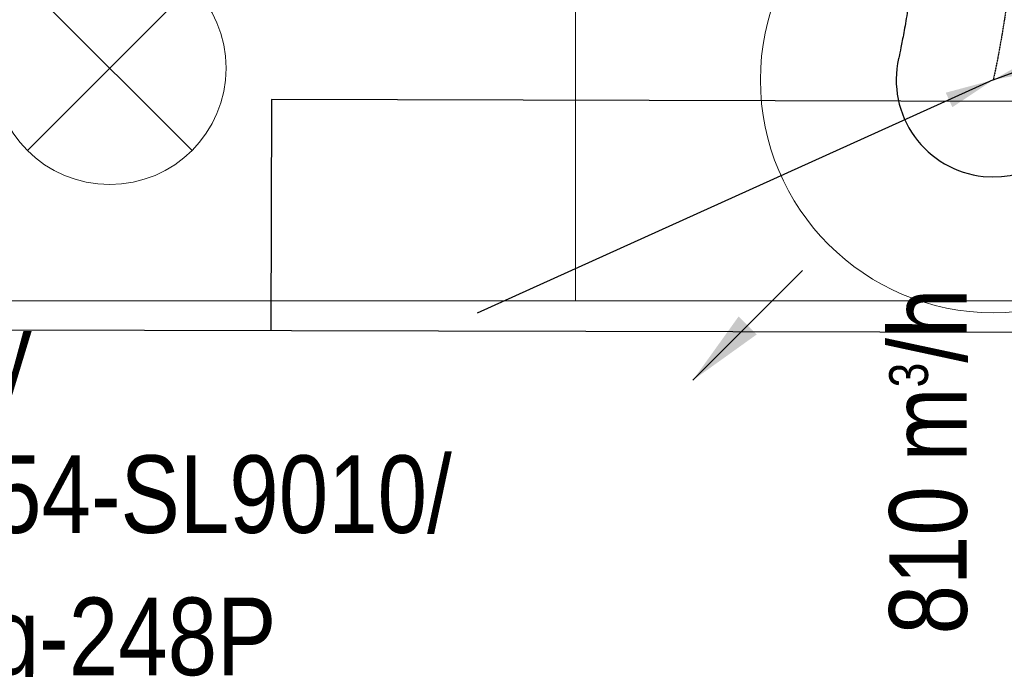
# Model space of a CAD drawing. Header units: millimetres. Extents: x -32221 to 212500, y 31663 to 93766.
# Tile 99 of 256: x 17334 to 18603, y 51638 to 52475. Entities that reach past the tile are written whole.
import ezdxf

# ---------------------------------------------------------------- set-up
doc = ezdxf.new("R2010")
doc.units = ezdxf.units.MM
doc.linetypes.add('DASHDOT', pattern=[1, 0.5, -0.25, 0, -0.25])
for name, color, linetype in [('FLUID-N', 7, 'Continuous'), ('FLUID-N-100-ARRGR', 7, 'Continuous'), ('FLUID-N-100-INF', 7, 'Continuous'), ('FLUID-N-100-NUM', 7, 'Continuous'), ('FLUID-N-SYM', 7, 'Continuous'), ('Sciany', 250, 'Continuous'), ('Wyposazenie', 250, 'Continuous')]:
    doc.layers.add(name, color=color, linetype=linetype)
for name, color, linetype, lineweight in [('kasetony', 42, 'Continuous', 5), ('lampy', 30, 'Continuous', 9), ('Nawiewniki', 5, 'Continuous', 20)]:
    doc.layers.add(name, color=color, linetype=linetype, lineweight=lineweight)
doc.styles.add('FDBES', font='simplex.shx')
doc.styles.get("Standard").update_dxf_attribs({"font": 'ARIALN.TTF'})
doc.linetypes.add('ZIGZAG', pattern='A,0.0001,-0.2,[131,ltypeshp.shx,S=0.2,R=0,X=-0.2,Y=0],-0.4,[131,ltypeshp.shx,S=0.2,R=180,X=0.2,Y=0],-0.2', length=0.8001)
doc.dimstyles.new('FDBES', dxfattribs={"dimscale": 50, "dimtxt": 4, "dimasz": 2.5, "dimexe": 0.8, "dimexo": 2, "dimgap": 1, "dimtad": 1, "dimdsep": 46, "dimtxsty": 'FDBES', "dimcen": 2.5, "dimclrd": 4, "dimclre": 5, "dimadec": 0, "dimazin": 0, "dimtfac": 1, "dimtmove": 0, "dimatfit": 3, "dimfxl": 1, "dimarcsym": 0})

# ---------------------------------------------------------------- blocks, each defined once
blk = doc.blocks.new('*U4467')
at = {"color": 14, "linetype": 'Continuous', "lineweight": -2}
for p, q in [((0, 244.6, -96.5), (0, 244.6, 28.5)), ((0, 244.6, 28.5), (0, 244.6, 153.5))]:
    blk.add_line(p, q, dxfattribs=at)
at = {"color": 14, "linetype": 'Continuous', "lineweight": -2, "extrusion": (-1, -8.97163e-18, -1.44104e-16)}
blk.add_ellipse((0, 0), major_axis=(0, 27.6, -121.9), ratio=1, start_param=0, end_param=1.690905, dxfattribs=at)
at = {"color": 14, "linetype": 'Continuous', "lineweight": -2, "extrusion": (-1, -1.81765e-16, -2.02435e-16)}
blk.add_ellipse((0, 0), major_axis=(0, -124.3, -12.8), ratio=1, start_param=0, end_param=1.450688, dxfattribs=at)
at = {"color": 20, "linetype": 'ZIGZAG', "lineweight": -2, "ltscale": 50}
for points, knots in [([(0, 244.6, 153.5), (0, 236, 153.4), (0, 218.7, 153.3), (0, 184.7, 151.9), (0, 144, 148.9), (0, 99.8, 143.9), (0, 60.5, 138.3), (0, 26.3, 132.6), (0, -1.8, 127.3), (0, -18.1, 124), (0, -25.8, 122.3), (0, -27.1, 122), (0, -27.6, 121.9)], [0, 0, 0, 0, 25.899921, 51.799843, 103.599686, 155.399528, 207.199371, 258.999214, 310.799057, 362.5989, 388.498821, 414.398743, 414.398743, 414.398743, 414.398743]), ([(0, 244.6, -96.5), (0, 237, -96.6), (0, 221.7, -96.7), (0, 192.3, -98.1), (0, 158.6, -100.9), (0, 123.2, -105.2), (0, 92.4, -109.8), (0, 65.9, -114.3), (0, 44.9, -118.3), (0, 33.4, -120.7), (0, 28.2, -121.8), (0, 27.7, -121.9), (0, 27.5, -121.9)], [0, 0, 0, 0, 22.864781, 45.729562, 91.459124, 137.188687, 182.918249, 228.647811, 274.377373, 320.106935, 342.971716, 365.836497, 365.836497, 365.836497, 365.836497])]:
    blk.add_open_spline(points, degree=3, knots=knots, dxfattribs=at)
at = {"layer": 'FLUID-N-SYM', "color": 2, "linetype": 'DASHDOT', "lineweight": -3}
blk.add_open_spline([(0, 244.6, 28.5), (0, 181, 28.5), (0, 60.8, 13.8), (0, 0), (0, 0)], degree=3, knots=[0, 0, 0, 0, 190.902154, 383.249977, 383.249977, 383.249977, 383.249977], dxfattribs=at)
blk = doc.blocks.new('*U2845')
at = {"color": 0, "insert": (-1385.1, -626.2), "char_height": 100, "width": 1600, "attachment_point": 5, "line_spacing_factor": 1.1}
blk.add_mtext('Smay\\PNS8-R1-Z-625-54-SL9010/ SRt-s-300-g-248P\\P625', dxfattribs=at)
blk.add_mtext('Smay\\PNS8-R1-Z-625-54-SL9010/ SRt-s-300-g-248P\\P625', dxfattribs=at)
blk.add_mtext('Smay\\PNS8-R1-Z-625-54-SL9010/ SRt-s-300-g-248P\\P625', dxfattribs=at)
blk.add_mtext('Smay\\PNS8-R1-Z-625-54-SL9010/ SRt-s-300-g-248P\\P625', dxfattribs=at)
blk.add_mtext('Smay\\PNS8-R1-Z-625-54-SL9010/ SRt-s-300-g-248P\\P625', dxfattribs=at)
blk.add_mtext('Smay\\PNS8-R1-Z-625-54-SL9010/ SRt-s-300-g-248P\\P625', dxfattribs=at)
blk.add_mtext('Smay\\PNS8-R1-Z-625-54-SL9010/ SRt-s-300-g-248P\\P625', dxfattribs=at)
blk.add_mtext('Smay\\PNS8-R1-Z-625-54-SL9010/ SRt-s-300-g-248P\\P625', dxfattribs=at)
blk.add_mtext('Smay\\PNS8-R1-Z-625-54-SL9010/ SRt-s-300-g-248P\\P625', dxfattribs=at)
blk.add_mtext('Smay\\PNS8-R1-Z-625-54-SL9010/ SRt-s-300-g-248P\\P625', dxfattribs=at)
blk.add_mtext('Smay\\PNS8-R1-Z-625-54-SL9010/ SRt-s-300-g-248P\\P625', dxfattribs=at)
blk.add_mtext('Smay\\PNS8-R1-Z-625-54-SL9010/ SRt-s-300-g-248P\\P625', dxfattribs=at)
blk.add_mtext('Smay\\PNS8-R1-Z-625-54-SL9010/ SRt-s-300-g-248P\\P625', dxfattribs=at)
blk.add_mtext('Smay\\PNS8-R1-Z-625-54-SL9010/ SRt-s-300-g-248P\\P625', dxfattribs=at)
blk.add_mtext('Smay\\PNS8-R1-Z-625-54-SL9010/ SRt-s-300-g-248P\\P625', dxfattribs=at)
blk.add_mtext('Smay\\PNS8-R1-Z-625-54-SL9010/ SRt-s-300-g-248P\\P625', dxfattribs=at)
blk.add_mtext('Smay\\PNS8-R1-Z-625-54-SL9010/ SRt-s-300-g-248P\\P625', dxfattribs=at)
blk.add_mtext('Smay\\PNS8-R1-Z-625-54-SL9010/ SRt-s-300-g-248P\\P625', dxfattribs=at)
blk.add_mtext('Smay\\PNS8-R1-Z-625-54-SL9010/ SRt-s-300-g-248P\\P625', dxfattribs=at)
blk.add_mtext('Smay\\PNS8-R1-Z-625-54-SL9010/ SRt-s-300-g-248P\\P625', dxfattribs=at)
blk.add_mtext('Smay\\PNS8-R1-Z-625-54-SL9010/ SRt-s-300-g-248P\\P625', dxfattribs=at)
blk.add_mtext('Smay\\PNS8-R1-Z-625-54-SL9010/ SRt-s-300-g-248P\\P625', dxfattribs=at)
blk.add_mtext('Smay\\PNS8-R1-Z-625-54-SL9010/ SRt-s-300-g-248P\\P625', dxfattribs=at)
blk.add_mtext('Smay\\PNS8-R1-Z-625-54-SL9010/ SRt-s-300-g-248P\\P625', dxfattribs=at)
blk.add_mtext('Smay\\PNS8-R1-Z-625-54-SL9010/ SRt-s-300-g-248P\\P625', dxfattribs=at)
blk.add_mtext('Smay\\PNS8-R1-Z-625-54-SL9010/ SRt-s-300-g-248P\\P625', dxfattribs=at)
blk.add_mtext('Smay\\PNS8-R1-Z-625-54-SL9010/ SRt-s-300-g-248P\\P625', dxfattribs=at)
blk.add_mtext('Smay\\PNS8-R1-Z-625-54-SL9010/ SRt-s-300-g-248P\\P625', dxfattribs=at)
blk.add_mtext('Smay\\PNS8-R1-Z-625-54-SL9010/ SRt-s-300-g-248P\\P625', dxfattribs=at)
blk.add_mtext('Smay\\PNS8-R1-Z-625-54-SL9010/ SRt-s-300-g-248P\\P625', dxfattribs=at)
blk.add_mtext('Smay\\PNS8-R1-Z-625-54-SL9010/ SRt-s-300-g-248P\\P625', dxfattribs=at)
blk.add_mtext('Smay\\PNS8-R1-Z-625-54-SL9010/ SRt-s-300-g-248P\\P625', dxfattribs=at)
blk.add_mtext('Smay\\PNS8-R1-Z-625-54-SL9010/ SRt-s-300-g-248P\\P625', dxfattribs=at)
blk.add_mtext('Smay\\PNS8-R1-Z-625-54-SL9010/ SRt-s-300-g-248P\\P625', dxfattribs=at)
blk.add_mtext('Smay\\PNS8-R1-Z-625-54-SL9010/ SRt-s-300-g-248P\\P625', dxfattribs=at)
blk.add_mtext('Smay\\PNS8-R1-Z-625-54-SL9010/ SRt-s-300-g-248P\\P625', dxfattribs=at)
blk.add_mtext('Smay\\PNS8-R1-Z-625-54-SL9010/ SRt-s-300-g-248P\\P625', dxfattribs=at)
blk.add_mtext('Smay\\PNS8-R1-Z-625-54-SL9010/ SRt-s-300-g-248P\\P625', dxfattribs=at)
blk.add_mtext('Smay\\PNS8-R1-Z-625-54-SL9010/ SRt-s-300-g-248P\\P625', dxfattribs=at)
blk.add_mtext('Smay\\PNS8-R1-Z-625-54-SL9010/ SRt-s-300-g-248P\\P625', dxfattribs=at)
blk.add_mtext('Smay\\PNS8-R1-Z-625-54-SL9010/ SRt-s-300-g-248P\\P625', dxfattribs=at)
blk.add_mtext('Smay\\PNS8-R1-Z-625-54-SL9010/ SRt-s-300-g-248P\\P625', dxfattribs=at)
blk.add_mtext('Smay\\PNS8-R1-Z-625-54-SL9010/ SRt-s-300-g-248P\\P625', dxfattribs=at)
blk.add_mtext('Smay\\PNS8-R1-Z-625-54-SL9010/ SRt-s-300-g-248P\\P625', dxfattribs=at)
blk.add_mtext('Smay\\PNS8-R1-Z-625-54-SL9010/ SRt-s-300-g-248P\\P625', dxfattribs=at)
blk.add_mtext('Smay\\PNS8-R1-Z-625-54-SL9010/ SRt-s-300-g-248P\\P625', dxfattribs=at)
blk.add_mtext('Smay\\PNS8-R1-Z-625-54-SL9010/ SRt-s-300-g-248P\\P625', dxfattribs=at)
blk.add_mtext('Smay\\PNS8-R1-Z-625-54-SL9010/ SRt-s-300-g-248P\\P625', dxfattribs=at)
blk.add_mtext('Smay\\PNS8-R1-Z-625-54-SL9010/ SRt-s-300-g-248P\\P625', dxfattribs=at)
blk.add_mtext('Smay\\PNS8-R1-Z-625-54-SL9010/ SRt-s-300-g-248P\\P625', dxfattribs=at)
blk.add_mtext('Smay\\PNS8-R1-Z-625-54-SL9010/ SRt-s-300-g-248P\\P625', dxfattribs=at)
blk.add_mtext('Smay\\PNS8-R1-Z-625-54-SL9010/ SRt-s-300-g-248P\\P625', dxfattribs=at)
blk.add_mtext('Smay\\PNS8-R1-Z-625-54-SL9010/ SRt-s-300-g-248P\\P625', dxfattribs=at)
blk.add_mtext('Smay\\PNS8-R1-Z-625-54-SL9010/ SRt-s-300-g-248P\\P625', dxfattribs=at)
blk.add_mtext('Smay\\PNS8-R1-Z-625-54-SL9010/ SRt-s-300-g-248P\\P625', dxfattribs=at)
blk.add_mtext('Smay\\PNS8-R1-Z-625-54-SL9010/ SRt-s-300-g-248P\\P625', dxfattribs=at)
at = {"color": 0}
blk.add_leader([(0, 0), (-664.7, -300.5)], dimstyle='FDBES', override={"dimscale": 25, "dimclrd": 0, "dimclre": 0}, dxfattribs=at)
blk.add_leader([(0, 0), (-664.7, -300.5)], dimstyle='FDBES', override={"dimscale": 25, "dimclrd": 0, "dimclre": 0}, dxfattribs=at)
blk.add_leader([(0, 0), (-664.7, -300.5)], dimstyle='FDBES', override={"dimscale": 25, "dimclrd": 0, "dimclre": 0}, dxfattribs=at)
blk.add_leader([(0, 0), (-664.7, -300.5)], dimstyle='FDBES', override={"dimscale": 25, "dimclrd": 0, "dimclre": 0}, dxfattribs=at)
blk.add_leader([(0, 0), (-664.7, -300.5)], dimstyle='FDBES', override={"dimscale": 25, "dimclrd": 0, "dimclre": 0}, dxfattribs=at)
blk.add_leader([(0, 0), (-664.7, -300.5)], dimstyle='FDBES', override={"dimscale": 25, "dimclrd": 0, "dimclre": 0}, dxfattribs=at)
blk.add_leader([(0, 0), (-664.7, -300.5)], dimstyle='FDBES', override={"dimscale": 25, "dimclrd": 0, "dimclre": 0}, dxfattribs=at)
blk.add_leader([(0, 0), (-664.7, -300.5)], dimstyle='FDBES', override={"dimscale": 25, "dimclrd": 0, "dimclre": 0}, dxfattribs=at)
blk.add_leader([(0, 0), (-664.7, -300.5)], dimstyle='FDBES', override={"dimscale": 25, "dimclrd": 0, "dimclre": 0}, dxfattribs=at)
blk.add_leader([(0, 0), (-664.7, -300.5)], dimstyle='FDBES', override={"dimscale": 25, "dimclrd": 0, "dimclre": 0}, dxfattribs=at)
blk.add_leader([(0, 0), (-664.7, -300.5)], dimstyle='FDBES', override={"dimscale": 25, "dimclrd": 0, "dimclre": 0}, dxfattribs=at)
blk.add_leader([(0, 0), (-664.7, -300.5)], dimstyle='FDBES', override={"dimscale": 25, "dimclrd": 0, "dimclre": 0}, dxfattribs=at)
blk.add_leader([(0, 0), (-664.7, -300.5)], dimstyle='FDBES', override={"dimscale": 25, "dimclrd": 0, "dimclre": 0}, dxfattribs=at)
blk.add_leader([(0, 0), (-664.7, -300.5)], dimstyle='FDBES', override={"dimscale": 25, "dimclrd": 0, "dimclre": 0}, dxfattribs=at)
blk.add_leader([(0, 0), (-664.7, -300.5)], dimstyle='FDBES', override={"dimscale": 25, "dimclrd": 0, "dimclre": 0}, dxfattribs=at)
blk.add_leader([(0, 0), (-664.7, -300.5)], dimstyle='FDBES', override={"dimscale": 25, "dimclrd": 0, "dimclre": 0}, dxfattribs=at)
blk.add_leader([(0, 0), (-664.7, -300.5)], dimstyle='FDBES', override={"dimscale": 25, "dimclrd": 0, "dimclre": 0}, dxfattribs=at)
blk.add_leader([(0, 0), (-664.7, -300.5)], dimstyle='FDBES', override={"dimscale": 25, "dimclrd": 0, "dimclre": 0}, dxfattribs=at)
blk.add_leader([(0, 0), (-664.7, -300.5)], dimstyle='FDBES', override={"dimscale": 25, "dimclrd": 0, "dimclre": 0}, dxfattribs=at)
blk.add_leader([(0, 0), (-664.7, -300.5)], dimstyle='FDBES', override={"dimscale": 25, "dimclrd": 0, "dimclre": 0}, dxfattribs=at)
blk.add_leader([(0, 0), (-664.7, -300.5)], dimstyle='FDBES', override={"dimscale": 25, "dimclrd": 0, "dimclre": 0}, dxfattribs=at)
blk.add_leader([(0, 0), (-664.7, -300.5)], dimstyle='FDBES', override={"dimscale": 25, "dimclrd": 0, "dimclre": 0}, dxfattribs=at)
blk.add_leader([(0, 0), (-664.7, -300.5)], dimstyle='FDBES', override={"dimscale": 25, "dimclrd": 0, "dimclre": 0}, dxfattribs=at)
blk.add_leader([(0, 0), (-664.7, -300.5)], dimstyle='FDBES', override={"dimscale": 25, "dimclrd": 0, "dimclre": 0}, dxfattribs=at)
blk.add_leader([(0, 0), (-664.7, -300.5)], dimstyle='FDBES', override={"dimscale": 25, "dimclrd": 0, "dimclre": 0}, dxfattribs=at)
blk.add_leader([(0, 0), (-664.7, -300.5)], dimstyle='FDBES', override={"dimscale": 25, "dimclrd": 0, "dimclre": 0}, dxfattribs=at)
blk.add_leader([(0, 0), (-664.7, -300.5)], dimstyle='FDBES', override={"dimscale": 25, "dimclrd": 0, "dimclre": 0}, dxfattribs=at)
blk.add_leader([(0, 0), (-664.7, -300.5)], dimstyle='FDBES', override={"dimscale": 25, "dimclrd": 0, "dimclre": 0}, dxfattribs=at)
blk.add_leader([(0, 0), (-664.7, -300.5)], dimstyle='FDBES', override={"dimscale": 25, "dimclrd": 0, "dimclre": 0}, dxfattribs=at)
blk.add_leader([(0, 0), (-664.7, -300.5)], dimstyle='FDBES', override={"dimscale": 25, "dimclrd": 0, "dimclre": 0}, dxfattribs=at)
blk.add_leader([(0, 0), (-664.7, -300.5)], dimstyle='FDBES', override={"dimscale": 25, "dimclrd": 0, "dimclre": 0}, dxfattribs=at)
blk.add_leader([(0, 0), (-664.7, -300.5)], dimstyle='FDBES', override={"dimscale": 25, "dimclrd": 0, "dimclre": 0}, dxfattribs=at)
blk.add_leader([(0, 0), (-664.7, -300.5)], dimstyle='FDBES', override={"dimscale": 25, "dimclrd": 0, "dimclre": 0}, dxfattribs=at)
blk.add_leader([(0, 0), (-664.7, -300.5)], dimstyle='FDBES', override={"dimscale": 25, "dimclrd": 0, "dimclre": 0}, dxfattribs=at)
blk.add_leader([(0, 0), (-664.7, -300.5)], dimstyle='FDBES', override={"dimscale": 25, "dimclrd": 0, "dimclre": 0}, dxfattribs=at)
blk.add_leader([(0, 0), (-664.7, -300.5)], dimstyle='FDBES', override={"dimscale": 25, "dimclrd": 0, "dimclre": 0}, dxfattribs=at)
blk.add_leader([(0, 0), (-664.7, -300.5)], dimstyle='FDBES', override={"dimscale": 25, "dimclrd": 0, "dimclre": 0}, dxfattribs=at)
blk.add_leader([(0, 0), (-664.7, -300.5)], dimstyle='FDBES', override={"dimscale": 25, "dimclrd": 0, "dimclre": 0}, dxfattribs=at)
blk.add_leader([(0, 0), (-664.7, -300.5)], dimstyle='FDBES', override={"dimscale": 25, "dimclrd": 0, "dimclre": 0}, dxfattribs=at)
blk.add_leader([(0, 0), (-664.7, -300.5)], dimstyle='FDBES', override={"dimscale": 25, "dimclrd": 0, "dimclre": 0}, dxfattribs=at)
blk.add_leader([(0, 0), (-664.7, -300.5)], dimstyle='FDBES', override={"dimscale": 25, "dimclrd": 0, "dimclre": 0}, dxfattribs=at)
blk.add_leader([(0, 0), (-664.7, -300.5)], dimstyle='FDBES', override={"dimscale": 25, "dimclrd": 0, "dimclre": 0}, dxfattribs=at)
blk.add_leader([(0, 0), (-664.7, -300.5)], dimstyle='FDBES', override={"dimscale": 25, "dimclrd": 0, "dimclre": 0}, dxfattribs=at)
blk.add_leader([(0, 0), (-664.7, -300.5)], dimstyle='FDBES', override={"dimscale": 25, "dimclrd": 0, "dimclre": 0}, dxfattribs=at)
blk.add_leader([(0, 0), (-664.7, -300.5)], dimstyle='FDBES', override={"dimscale": 25, "dimclrd": 0, "dimclre": 0}, dxfattribs=at)
blk.add_leader([(0, 0), (-664.7, -300.5)], dimstyle='FDBES', override={"dimscale": 25, "dimclrd": 0, "dimclre": 0}, dxfattribs=at)
blk.add_leader([(0, 0), (-664.7, -300.5)], dimstyle='FDBES', override={"dimscale": 25, "dimclrd": 0, "dimclre": 0}, dxfattribs=at)
blk.add_leader([(0, 0), (-664.7, -300.5)], dimstyle='FDBES', override={"dimscale": 25, "dimclrd": 0, "dimclre": 0}, dxfattribs=at)
blk.add_leader([(0, 0), (-664.7, -300.5)], dimstyle='FDBES', override={"dimscale": 25, "dimclrd": 0, "dimclre": 0}, dxfattribs=at)
blk.add_leader([(0, 0), (-664.7, -300.5)], dimstyle='FDBES', override={"dimscale": 25, "dimclrd": 0, "dimclre": 0}, dxfattribs=at)
blk.add_leader([(0, 0), (-664.7, -300.5)], dimstyle='FDBES', override={"dimscale": 25, "dimclrd": 0, "dimclre": 0}, dxfattribs=at)
blk.add_leader([(0, 0), (-664.7, -300.5)], dimstyle='FDBES', override={"dimscale": 25, "dimclrd": 0, "dimclre": 0}, dxfattribs=at)
blk.add_leader([(0, 0), (-664.7, -300.5)], dimstyle='FDBES', override={"dimscale": 25, "dimclrd": 0, "dimclre": 0}, dxfattribs=at)
blk.add_leader([(0, 0), (-664.7, -300.5)], dimstyle='FDBES', override={"dimscale": 25, "dimclrd": 0, "dimclre": 0}, dxfattribs=at)
blk.add_leader([(0, 0), (-664.7, -300.5)], dimstyle='FDBES', override={"dimscale": 25, "dimclrd": 0, "dimclre": 0}, dxfattribs=at)
blk.add_leader([(0, 0), (-664.7, -300.5)], dimstyle='FDBES', override={"dimscale": 25, "dimclrd": 0, "dimclre": 0}, dxfattribs=at)
blk = doc.blocks.new('*U2916')
at = {"color": 6}
blk.add_line((922.3, 255.9), (687.5, 255.9), dxfattribs=at)
blk.add_line((922.3, 255.9), (687.5, 255.9), dxfattribs=at)
blk.add_line((922.3, 255.9), (687.5, 255.9), dxfattribs=at)
blk.add_line((922.3, 255.9), (687.5, 255.9), dxfattribs=at)
blk.add_line((922.3, 255.9), (687.5, 255.9), dxfattribs=at)
blk.add_line((922.3, 255.9), (687.5, 255.9), dxfattribs=at)
blk.add_line((922.3, 255.9), (687.5, 255.9), dxfattribs=at)
blk.add_line((922.3, 255.9), (687.5, 255.9), dxfattribs=at)
blk.add_line((922.3, 255.9), (687.5, 255.9), dxfattribs=at)
blk.add_line((922.3, 255.9), (687.5, 255.9), dxfattribs=at)
blk.add_line((922.3, 255.9), (687.5, 255.9), dxfattribs=at)
blk.add_line((922.3, 255.9), (687.5, 255.9), dxfattribs=at)
blk.add_line((922.3, 255.9), (687.5, 255.9), dxfattribs=at)
blk.add_line((922.3, 255.9), (687.5, 255.9), dxfattribs=at)
blk.add_line((922.3, 255.9), (687.5, 255.9), dxfattribs=at)
blk.add_line((922.3, 255.9), (687.5, 255.9), dxfattribs=at)
blk.add_line((922.3, 255.9), (687.5, 255.9), dxfattribs=at)
blk.add_line((922.3, 255.9), (687.5, 255.9), dxfattribs=at)
blk.add_line((922.3, 255.9), (687.5, 255.9), dxfattribs=at)
blk.add_line((922.3, 255.9), (687.5, 255.9), dxfattribs=at)
blk.add_line((922.3, 255.9), (687.5, 255.9), dxfattribs=at)
blk.add_line((922.3, 255.9), (687.5, 255.9), dxfattribs=at)
blk.add_line((922.3, 255.9), (687.5, 255.9), dxfattribs=at)
blk.add_line((922.3, 255.9), (687.5, 255.9), dxfattribs=at)
blk.add_line((922.3, 255.9), (687.5, 255.9), dxfattribs=at)
blk.add_line((922.3, 255.9), (687.5, 255.9), dxfattribs=at)
blk.add_line((922.3, 255.9), (687.5, 255.9), dxfattribs=at)
blk.add_line((922.3, 255.9), (687.5, 255.9), dxfattribs=at)
blk.add_line((922.3, 255.9), (687.5, 255.9), dxfattribs=at)
blk.add_line((922.3, 255.9), (687.5, 255.9), dxfattribs=at)
blk.add_line((922.3, 255.9), (687.5, 255.9), dxfattribs=at)
blk.add_line((922.3, 255.9), (687.5, 255.9), dxfattribs=at)
blk.add_line((922.3, 255.9), (687.5, 255.9), dxfattribs=at)
blk.add_line((922.3, 255.9), (687.5, 255.9), dxfattribs=at)
blk.add_line((922.3, 255.9), (687.5, 255.9), dxfattribs=at)
blk.add_line((922.3, 255.9), (687.5, 255.9), dxfattribs=at)
blk.add_line((922.3, 255.9), (687.5, 255.9), dxfattribs=at)
blk.add_line((922.3, 255.9), (687.5, 255.9), dxfattribs=at)
blk.add_line((922.3, 255.9), (687.5, 255.9), dxfattribs=at)
blk.add_line((922.3, 255.9), (687.5, 255.9), dxfattribs=at)
blk.add_line((922.3, 255.9), (687.5, 255.9), dxfattribs=at)
blk.add_line((922.3, 255.9), (687.5, 255.9), dxfattribs=at)
blk.add_line((922.3, 255.9), (687.5, 255.9), dxfattribs=at)
blk.add_line((922.3, 255.9), (687.5, 255.9), dxfattribs=at)
blk.add_line((922.3, 255.9), (687.5, 255.9), dxfattribs=at)
blk.add_line((922.3, 255.9), (687.5, 255.9), dxfattribs=at)
blk.add_line((922.3, 255.9), (687.5, 255.9), dxfattribs=at)
blk.add_line((922.3, 255.9), (687.5, 255.9), dxfattribs=at)
blk.add_line((922.3, 255.9), (687.5, 255.9), dxfattribs=at)
blk.add_line((922.3, 255.9), (687.5, 255.9), dxfattribs=at)
blk.add_line((922.3, 255.9), (687.5, 255.9), dxfattribs=at)
at = {"color": 0, "insert": (804.9, 255.9), "char_height": 100, "attachment_point": 5}
blk.add_mtext('N-1\\P ', dxfattribs=at)
blk.add_mtext('N-1\\P ', dxfattribs=at)
blk.add_mtext('N-1\\P ', dxfattribs=at)
blk.add_mtext('N-1\\P ', dxfattribs=at)
blk.add_mtext('N-1\\P ', dxfattribs=at)
blk.add_mtext('N-1\\P ', dxfattribs=at)
blk.add_mtext('N-1\\P ', dxfattribs=at)
blk.add_mtext('N-1\\P ', dxfattribs=at)
blk.add_mtext('N-1\\P ', dxfattribs=at)
blk.add_mtext('N-1\\P ', dxfattribs=at)
blk.add_mtext('N-1\\P ', dxfattribs=at)
blk.add_mtext('N-1\\P ', dxfattribs=at)
blk.add_mtext('N-1\\P ', dxfattribs=at)
blk.add_mtext('N-1\\P ', dxfattribs=at)
blk.add_mtext('N-1\\P ', dxfattribs=at)
blk.add_mtext('N-1\\P ', dxfattribs=at)
blk.add_mtext('N-1\\P ', dxfattribs=at)
blk.add_mtext('N-1\\P ', dxfattribs=at)
blk.add_mtext('N-1\\P ', dxfattribs=at)
blk.add_mtext('N-1\\P ', dxfattribs=at)
blk.add_mtext('N-1\\P ', dxfattribs=at)
blk.add_mtext('N-1\\P ', dxfattribs=at)
blk.add_mtext('N-1\\P ', dxfattribs=at)
blk.add_mtext('N-1\\P ', dxfattribs=at)
blk.add_mtext('N-1\\P ', dxfattribs=at)
blk.add_mtext('N-1\\P ', dxfattribs=at)
blk.add_mtext('N-1\\P ', dxfattribs=at)
blk.add_mtext('N-1\\P ', dxfattribs=at)
blk.add_mtext('N-1\\P ', dxfattribs=at)
blk.add_mtext('N-1\\P ', dxfattribs=at)
blk.add_mtext('N-1\\P ', dxfattribs=at)
blk.add_mtext('N-1\\P ', dxfattribs=at)
blk.add_mtext('N-1\\P ', dxfattribs=at)
blk.add_mtext('N-1\\P ', dxfattribs=at)
blk.add_mtext('N-1\\P ', dxfattribs=at)
blk.add_mtext('N-1\\P ', dxfattribs=at)
blk.add_mtext('N-1\\P ', dxfattribs=at)
blk.add_mtext('N-1\\P ', dxfattribs=at)
blk.add_mtext('N-1\\P ', dxfattribs=at)
blk.add_mtext('N-1\\P ', dxfattribs=at)
blk.add_mtext('N-1\\P ', dxfattribs=at)
blk.add_mtext('N-1\\P ', dxfattribs=at)
blk.add_mtext('N-1\\P ', dxfattribs=at)
blk.add_mtext('N-1\\P ', dxfattribs=at)
blk.add_mtext('N-1\\P ', dxfattribs=at)
blk.add_mtext('N-1\\P ', dxfattribs=at)
blk.add_mtext('N-1\\P ', dxfattribs=at)
blk.add_mtext('N-1\\P ', dxfattribs=at)
blk.add_mtext('N-1\\P ', dxfattribs=at)
blk.add_mtext('N-1\\P ', dxfattribs=at)
blk.add_mtext('N-1\\P ', dxfattribs=at)
blk.add_leader([(0, 0), (687.5, 255.9)], dimstyle='FDBES', override={"dimscale": 25, "dimclrd": 256, "dimclre": 256})
blk.add_leader([(0, 0), (687.5, 255.9)], dimstyle='FDBES', override={"dimscale": 25, "dimclrd": 256, "dimclre": 256})
blk.add_leader([(0, 0), (687.5, 255.9)], dimstyle='FDBES', override={"dimscale": 25, "dimclrd": 256, "dimclre": 256})
blk.add_leader([(0, 0), (687.5, 255.9)], dimstyle='FDBES', override={"dimscale": 25, "dimclrd": 256, "dimclre": 256})
blk.add_leader([(0, 0), (687.5, 255.9)], dimstyle='FDBES', override={"dimscale": 25, "dimclrd": 256, "dimclre": 256})
blk.add_leader([(0, 0), (687.5, 255.9)], dimstyle='FDBES', override={"dimscale": 25, "dimclrd": 256, "dimclre": 256})
blk.add_leader([(0, 0), (687.5, 255.9)], dimstyle='FDBES', override={"dimscale": 25, "dimclrd": 256, "dimclre": 256})
blk.add_leader([(0, 0), (687.5, 255.9)], dimstyle='FDBES', override={"dimscale": 25, "dimclrd": 256, "dimclre": 256})
blk.add_leader([(0, 0), (687.5, 255.9)], dimstyle='FDBES', override={"dimscale": 25, "dimclrd": 256, "dimclre": 256})
blk.add_leader([(0, 0), (687.5, 255.9)], dimstyle='FDBES', override={"dimscale": 25, "dimclrd": 256, "dimclre": 256})
blk.add_leader([(0, 0), (687.5, 255.9)], dimstyle='FDBES', override={"dimscale": 25, "dimclrd": 256, "dimclre": 256})
blk.add_leader([(0, 0), (687.5, 255.9)], dimstyle='FDBES', override={"dimscale": 25, "dimclrd": 256, "dimclre": 256})
blk.add_leader([(0, 0), (687.5, 255.9)], dimstyle='FDBES', override={"dimscale": 25, "dimclrd": 256, "dimclre": 256})
blk.add_leader([(0, 0), (687.5, 255.9)], dimstyle='FDBES', override={"dimscale": 25, "dimclrd": 256, "dimclre": 256})
blk.add_leader([(0, 0), (687.5, 255.9)], dimstyle='FDBES', override={"dimscale": 25, "dimclrd": 256, "dimclre": 256})
blk.add_leader([(0, 0), (687.5, 255.9)], dimstyle='FDBES', override={"dimscale": 25, "dimclrd": 256, "dimclre": 256})
blk.add_leader([(0, 0), (687.5, 255.9)], dimstyle='FDBES', override={"dimscale": 25, "dimclrd": 256, "dimclre": 256})
blk.add_leader([(0, 0), (687.5, 255.9)], dimstyle='FDBES', override={"dimscale": 25, "dimclrd": 256, "dimclre": 256})
blk.add_leader([(0, 0), (687.5, 255.9)], dimstyle='FDBES', override={"dimscale": 25, "dimclrd": 256, "dimclre": 256})
blk.add_leader([(0, 0), (687.5, 255.9)], dimstyle='FDBES', override={"dimscale": 25, "dimclrd": 256, "dimclre": 256})
blk.add_leader([(0, 0), (687.5, 255.9)], dimstyle='FDBES', override={"dimscale": 25, "dimclrd": 256, "dimclre": 256})
blk.add_leader([(0, 0), (687.5, 255.9)], dimstyle='FDBES', override={"dimscale": 25, "dimclrd": 256, "dimclre": 256})
blk.add_leader([(0, 0), (687.5, 255.9)], dimstyle='FDBES', override={"dimscale": 25, "dimclrd": 256, "dimclre": 256})
blk.add_leader([(0, 0), (687.5, 255.9)], dimstyle='FDBES', override={"dimscale": 25, "dimclrd": 256, "dimclre": 256})
blk.add_leader([(0, 0), (687.5, 255.9)], dimstyle='FDBES', override={"dimscale": 25, "dimclrd": 256, "dimclre": 256})
blk.add_leader([(0, 0), (687.5, 255.9)], dimstyle='FDBES', override={"dimscale": 25, "dimclrd": 256, "dimclre": 256})
blk.add_leader([(0, 0), (687.5, 255.9)], dimstyle='FDBES', override={"dimscale": 25, "dimclrd": 256, "dimclre": 256})
blk.add_leader([(0, 0), (687.5, 255.9)], dimstyle='FDBES', override={"dimscale": 25, "dimclrd": 256, "dimclre": 256})
blk.add_leader([(0, 0), (687.5, 255.9)], dimstyle='FDBES', override={"dimscale": 25, "dimclrd": 256, "dimclre": 256})
blk.add_leader([(0, 0), (687.5, 255.9)], dimstyle='FDBES', override={"dimscale": 25, "dimclrd": 256, "dimclre": 256})
blk.add_leader([(0, 0), (687.5, 255.9)], dimstyle='FDBES', override={"dimscale": 25, "dimclrd": 256, "dimclre": 256})
blk.add_leader([(0, 0), (687.5, 255.9)], dimstyle='FDBES', override={"dimscale": 25, "dimclrd": 256, "dimclre": 256})
blk.add_leader([(0, 0), (687.5, 255.9)], dimstyle='FDBES', override={"dimscale": 25, "dimclrd": 256, "dimclre": 256})
blk.add_leader([(0, 0), (687.5, 255.9)], dimstyle='FDBES', override={"dimscale": 25, "dimclrd": 256, "dimclre": 256})
blk.add_leader([(0, 0), (687.5, 255.9)], dimstyle='FDBES', override={"dimscale": 25, "dimclrd": 256, "dimclre": 256})
blk.add_leader([(0, 0), (687.5, 255.9)], dimstyle='FDBES', override={"dimscale": 25, "dimclrd": 256, "dimclre": 256})
blk.add_leader([(0, 0), (687.5, 255.9)], dimstyle='FDBES', override={"dimscale": 25, "dimclrd": 256, "dimclre": 256})
blk.add_leader([(0, 0), (687.5, 255.9)], dimstyle='FDBES', override={"dimscale": 25, "dimclrd": 256, "dimclre": 256})
blk.add_leader([(0, 0), (687.5, 255.9)], dimstyle='FDBES', override={"dimscale": 25, "dimclrd": 256, "dimclre": 256})
blk.add_leader([(0, 0), (687.5, 255.9)], dimstyle='FDBES', override={"dimscale": 25, "dimclrd": 256, "dimclre": 256})
blk.add_leader([(0, 0), (687.5, 255.9)], dimstyle='FDBES', override={"dimscale": 25, "dimclrd": 256, "dimclre": 256})
blk.add_leader([(0, 0), (687.5, 255.9)], dimstyle='FDBES', override={"dimscale": 25, "dimclrd": 256, "dimclre": 256})
blk.add_leader([(0, 0), (687.5, 255.9)], dimstyle='FDBES', override={"dimscale": 25, "dimclrd": 256, "dimclre": 256})
blk.add_leader([(0, 0), (687.5, 255.9)], dimstyle='FDBES', override={"dimscale": 25, "dimclrd": 256, "dimclre": 256})
blk.add_leader([(0, 0), (687.5, 255.9)], dimstyle='FDBES', override={"dimscale": 25, "dimclrd": 256, "dimclre": 256})
blk.add_leader([(0, 0), (687.5, 255.9)], dimstyle='FDBES', override={"dimscale": 25, "dimclrd": 256, "dimclre": 256})
blk.add_leader([(0, 0), (687.5, 255.9)], dimstyle='FDBES', override={"dimscale": 25, "dimclrd": 256, "dimclre": 256})
blk.add_leader([(0, 0), (687.5, 255.9)], dimstyle='FDBES', override={"dimscale": 25, "dimclrd": 256, "dimclre": 256})
blk.add_leader([(0, 0), (687.5, 255.9)], dimstyle='FDBES', override={"dimscale": 25, "dimclrd": 256, "dimclre": 256})
blk.add_leader([(0, 0), (687.5, 255.9)], dimstyle='FDBES', override={"dimscale": 25, "dimclrd": 256, "dimclre": 256})
blk.add_leader([(0, 0), (687.5, 255.9)], dimstyle='FDBES', override={"dimscale": 25, "dimclrd": 256, "dimclre": 256})
blk = doc.blocks.new('*U3540')
at = {"color": 0}
blk.add_leader([(-141.4, 141.4), (0, 0)], dimstyle='FDBES', override={"dimscale": 40, "dimclrd": 0}, dxfattribs=at)
blk.add_leader([(-141.4, 141.4), (0, 0)], dimstyle='FDBES', override={"dimscale": 40, "dimclrd": 0}, dxfattribs=at)
blk.add_leader([(-141.4, 141.4), (0, 0)], dimstyle='FDBES', override={"dimscale": 40, "dimclrd": 0}, dxfattribs=at)
blk.add_leader([(-141.4, 141.4), (0, 0)], dimstyle='FDBES', override={"dimscale": 40, "dimclrd": 0}, dxfattribs=at)
blk.add_leader([(-141.4, 141.4), (0, 0)], dimstyle='FDBES', override={"dimscale": 40, "dimclrd": 0}, dxfattribs=at)
blk.add_leader([(-141.4, 141.4), (0, 0)], dimstyle='FDBES', override={"dimscale": 40, "dimclrd": 0}, dxfattribs=at)
blk.add_leader([(-141.4, 141.4), (0, 0)], dimstyle='FDBES', override={"dimscale": 40, "dimclrd": 0}, dxfattribs=at)
blk.add_leader([(-141.4, 141.4), (0, 0)], dimstyle='FDBES', override={"dimscale": 40, "dimclrd": 0}, dxfattribs=at)
blk.add_leader([(-141.4, 141.4), (0, 0)], dimstyle='FDBES', override={"dimscale": 40, "dimclrd": 0}, dxfattribs=at)
blk.add_leader([(-141.4, 141.4), (0, 0)], dimstyle='FDBES', override={"dimscale": 40, "dimclrd": 0}, dxfattribs=at)
blk.add_leader([(-141.4, 141.4), (0, 0)], dimstyle='FDBES', override={"dimscale": 40, "dimclrd": 0}, dxfattribs=at)
blk.add_leader([(-141.4, 141.4), (0, 0)], dimstyle='FDBES', override={"dimscale": 40, "dimclrd": 0}, dxfattribs=at)
blk.add_leader([(-141.4, 141.4), (0, 0)], dimstyle='FDBES', override={"dimscale": 40, "dimclrd": 0}, dxfattribs=at)
blk.add_leader([(-141.4, 141.4), (0, 0)], dimstyle='FDBES', override={"dimscale": 40, "dimclrd": 0}, dxfattribs=at)
blk.add_leader([(-141.4, 141.4), (0, 0)], dimstyle='FDBES', override={"dimscale": 40, "dimclrd": 0}, dxfattribs=at)

msp = doc.modelspace()

# ---------------------------------------------------------------- linework, layer by layer
at = {"layer": 'kasetony'}
for p, q in [((18050.147, 52112.853), (18050.147, 52712.853)), ((18050.147, 52712.853), (18050.147, 52112.853)), ((16850.147, 52112.853), (18050.147, 52112.853)), ((18050.147, 52112.853), (16850.147, 52112.853)), ((18050.147, 52112.853), (19250.147, 52112.853)), ((19250.147, 52112.853), (18050.147, 52112.853))]:
    msp.add_line(p, q, dxfattribs=at)
at = {"layer": 'lampy'}
for p, q in [((17344.081, 52518.919), (17556.213, 52306.787)), ((17556.213, 52518.919), (17344.081, 52306.787))]:
    msp.add_line(p, q, dxfattribs=at)
msp.add_circle((17450.147, 52412.853), 150, dxfattribs=at)
at = {"layer": 'Nawiewniki'}
msp.add_circle((18588.545, 52397.646), 300, dxfattribs=at)
at = {"layer": 'Sciany'}
msp.add_line((22811.611, 52062.391), (16185.687, 52077.997), dxfattribs=at)
at = {"layer": 'Wyposazenie'}
for p, q in [((17658.62, 52372.399), (17657.919, 52074.529)), ((22805.326, 52360.277), (17658.62, 52372.399))]:
    msp.add_line(p, q, dxfattribs=at)

# ---------------------------------------------------------------- block references
at = {"layer": 'FLUID-N', "color": 5, "linetype": 'Continuous', "extrusion": (1, 0, -1.83697e-16), "rotation": 270}
msp.add_blockref('*U4467', (52397.67, 7063, 18588.501), dxfattribs=at)
at = {"layer": 'FLUID-N-100-ARRGR', "rotation": 89.99999999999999}
msp.add_blockref('*U3540', (18342.791, 52151.96, 6603), dxfattribs=at)
at = {"layer": 'FLUID-N-100-INF', "linetype": 'ByBlock'}
msp.add_blockref('*U2845', (18588.501, 52397.67, 6623), dxfattribs=at)
at = {"layer": 'FLUID-N-100-NUM', "linetype": 'ByBlock'}
msp.add_blockref('*U2916', (18588.501, 52397.67, 6623), dxfattribs=at)

# ---------------------------------------------------------------- texts
at = {"layer": 'FLUID-N-100-ARRGR', "color": 0, "insert": (18588.501, 51905.878, 6603), "char_height": 100, "attachment_point": 5, "rotation": 90}
msp.add_mtext('810 m{\\A2;\\H0.5x;3}/h\\P625', dxfattribs=at)

doc.saveas('drawing.dxf')
